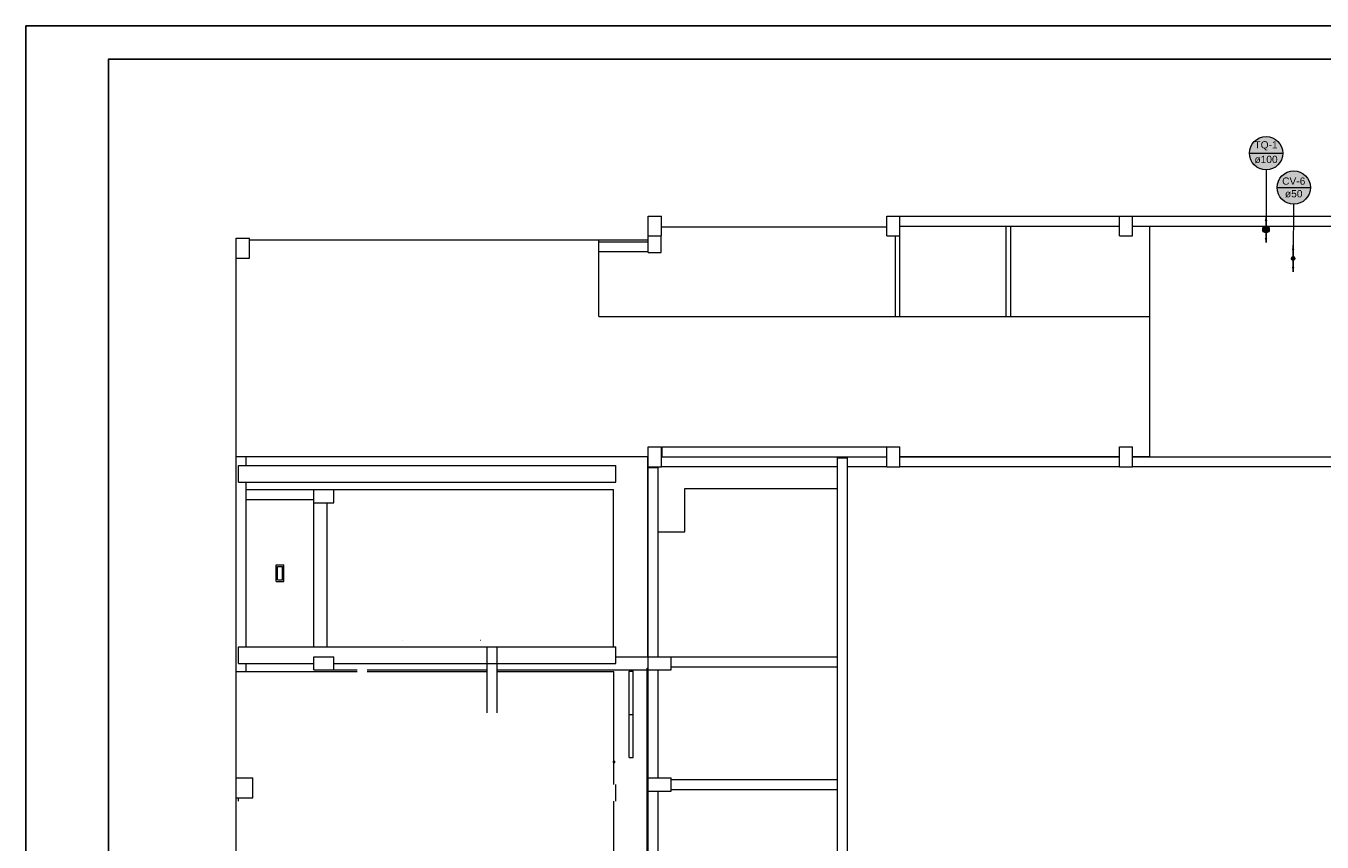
# Model space of a CAD drawing. Header units: millimetres. Extents: x 321 to 585, y -277 to 9.
# Tile 9 of 256: x 321 to 361, y -217 to -193. Entities that reach past the tile are written whole.
import ezdxf

# ---------------------------------------------------------------- set-up
doc = ezdxf.new("R2010")
doc.units = ezdxf.units.MM
doc.header["$MEASUREMENT"] = 0
doc.linetypes.add('NULL', pattern=[0])
for name, color, linetype, lineweight in [('CV-Colunas', 1, 'Continuous', 13), ('CV-Condutos', 1, 'Continuous', 25), ('CV-Indicação coluna', 1, 'Continuous', 13), ('IFC-Elemento construtivo genérico-Contorno', 253, 'Continuous', 5), ('IFC-Elemento terminal-Contorno', 253, 'Continuous', 5), ('IFC-Pilar-Contorno', 83, 'Continuous', 5), ('IFC-Porta-Contorno', 142, 'Continuous', 5), ('IFC-Revestimento-Contorno', 9, 'Continuous', 5), ('IFC-Viga-Contorno', 66, 'Continuous', 5), ('TQ-Colunas', 3, 'Continuous', 13), ('TQ-Condutos', 3, 'Continuous', 25), ('TQ-Indicação coluna', 74, 'Continuous', 13)]:
    doc.layers.add(name, color=color, linetype=linetype, lineweight=lineweight)
doc.layers.add('SEDUC_MARF', color=1, linetype='Continuous')
doc.layers.add('SEDUC_MARGG', color=7, linetype='Continuous')
doc.styles.add('Arial', font='arial.ttf')

msp = doc.modelspace()

# ---------------------------------------------------------------- hatches: boundary and pattern name
at = {"layer": 'CV-Colunas', "linetype": 'Continuous'}
msp.add_hatch(color=1, dxfattribs=at).paths.add_polyline_path([(359.768, -199.804), (359.768, -199.8), (359.767, -199.795), (359.766, -199.791), (359.765, -199.787), (359.763, -199.783), (359.761, -199.779), (359.759, -199.775), (359.756, -199.772), (359.753, -199.769), (359.75, -199.766), (359.746, -199.763), (359.743, -199.761), (359.739, -199.759), (359.735, -199.757), (359.731, -199.756), (359.726, -199.755), (359.722, -199.754), (359.718, -199.754), (359.713, -199.754), (359.709, -199.755), (359.705, -199.756), (359.701, -199.757), (359.697, -199.759), (359.693, -199.761), (359.689, -199.763), (359.686, -199.766), (359.682, -199.769), (359.679, -199.772), (359.677, -199.775), (359.674, -199.779), (359.672, -199.783), (359.671, -199.787), (359.669, -199.791), (359.668, -199.795), (359.668, -199.8), (359.668, -199.804), (359.668, -199.808), (359.668, -199.813), (359.669, -199.817), (359.671, -199.821), (359.672, -199.825), (359.674, -199.829), (359.677, -199.833), (359.679, -199.836), (359.682, -199.839), (359.686, -199.842), (359.689, -199.845), (359.693, -199.847), (359.697, -199.849), (359.701, -199.851), (359.705, -199.852), (359.709, -199.853), (359.713, -199.854), (359.718, -199.854), (359.722, -199.854), (359.726, -199.853), (359.731, -199.852), (359.735, -199.851), (359.739, -199.849), (359.743, -199.847), (359.746, -199.845), (359.75, -199.842), (359.753, -199.839), (359.756, -199.836), (359.759, -199.833), (359.761, -199.829), (359.763, -199.825), (359.765, -199.821), (359.766, -199.817), (359.767, -199.813), (359.768, -199.808)])
at = {"layer": 'CV-Condutos', "linetype": 'Continuous'}
for points in [[(359.718, -199.404), (359.679, -199.549), (359.757, -199.549)], [(359.718, -200.204), (359.757, -200.059), (359.679, -200.059)]]:
    msp.add_hatch(color=11, dxfattribs=at).paths.add_polyline_path(points)
at = {"layer": 'CV-Indicação coluna', "linetype": 'Continuous'}
msp.add_hatch(color=11, dxfattribs=at).paths.add_polyline_path([(360.242, -197.661), (360.24, -197.618), (360.234, -197.574), (360.225, -197.531), (360.212, -197.489), (360.195, -197.448), (360.174, -197.409), (360.151, -197.372), (360.124, -197.337), (360.094, -197.305), (360.062, -197.275), (360.027, -197.249), (359.99, -197.225), (359.951, -197.205), (359.91, -197.188), (359.868, -197.175), (359.825, -197.165), (359.782, -197.159), (359.738, -197.157), (359.694, -197.159), (359.65, -197.165), (359.607, -197.175), (359.565, -197.188), (359.525, -197.205), (359.486, -197.225), (359.449, -197.249), (359.414, -197.275), (359.381, -197.305), (359.352, -197.337), (359.325, -197.372), (359.301, -197.409), (359.281, -197.448), (359.264, -197.489), (359.251, -197.531), (359.241, -197.574), (359.236, -197.618), (359.234, -197.661), (359.236, -197.705), (359.241, -197.749), (359.251, -197.792), (359.264, -197.834), (359.281, -197.875), (359.301, -197.914), (359.325, -197.951), (359.352, -197.986), (359.381, -198.018), (359.414, -198.048), (359.449, -198.074), (359.486, -198.098), (359.525, -198.118), (359.565, -198.135), (359.607, -198.148), (359.65, -198.158), (359.694, -198.164), (359.738, -198.166), (359.782, -198.164), (359.825, -198.158), (359.868, -198.148), (359.91, -198.135), (359.951, -198.118), (359.99, -198.098), (360.027, -198.074), (360.062, -198.048), (360.094, -198.018), (360.124, -197.986), (360.151, -197.951), (360.174, -197.914), (360.195, -197.875), (360.212, -197.834), (360.225, -197.792), (360.234, -197.749), (360.24, -197.705)])
at = {"layer": 'TQ-Colunas', "linetype": 'Continuous'}
msp.add_hatch(color=3, dxfattribs=at).paths.add_polyline_path([(359, -198.926), (359, -198.917), (358.999, -198.908), (358.997, -198.9), (358.994, -198.892), (358.991, -198.883), (358.987, -198.876), (358.982, -198.868), (358.977, -198.861), (358.971, -198.855), (358.964, -198.849), (358.958, -198.844), (358.95, -198.839), (358.942, -198.835), (358.934, -198.832), (358.926, -198.829), (358.918, -198.827), (358.909, -198.826), (358.9, -198.826), (358.891, -198.826), (358.883, -198.827), (358.874, -198.829), (358.866, -198.832), (358.858, -198.835), (358.85, -198.839), (358.843, -198.844), (358.836, -198.849), (358.829, -198.855), (358.824, -198.861), (358.818, -198.868), (358.814, -198.876), (358.81, -198.883), (358.806, -198.892), (358.804, -198.9), (358.802, -198.908), (358.801, -198.917), (358.8, -198.926), (358.801, -198.934), (358.802, -198.943), (358.804, -198.952), (358.806, -198.96), (358.81, -198.968), (358.814, -198.976), (358.818, -198.983), (358.824, -198.99), (358.829, -198.996), (358.836, -199.002), (358.843, -199.008), (358.85, -199.012), (358.858, -199.016), (358.866, -199.02), (358.874, -199.022), (358.883, -199.024), (358.891, -199.025), (358.9, -199.026), (358.909, -199.025), (358.918, -199.024), (358.926, -199.022), (358.934, -199.02), (358.942, -199.016), (358.95, -199.012), (358.958, -199.008), (358.964, -199.002), (358.971, -198.996), (358.977, -198.99), (358.982, -198.983), (358.987, -198.976), (358.991, -198.968), (358.994, -198.96), (358.997, -198.952), (358.999, -198.943), (359, -198.934)])
at = {"layer": 'TQ-Condutos', "linetype": 'Continuous'}
for points in [[(358.9, -198.526), (358.861, -198.671), (358.939, -198.671)], [(358.9, -199.326), (358.939, -199.181), (358.861, -199.181)]]:
    msp.add_hatch(color=73, dxfattribs=at).paths.add_polyline_path(points)
at = {"layer": 'TQ-Indicação coluna', "linetype": 'Continuous'}
msp.add_hatch(color=81, dxfattribs=at).paths.add_polyline_path([(359.405, -196.624), (359.403, -196.58), (359.397, -196.537), (359.388, -196.494), (359.374, -196.452), (359.358, -196.411), (359.337, -196.372), (359.314, -196.335), (359.287, -196.3), (359.257, -196.268), (359.225, -196.238), (359.19, -196.211), (359.153, -196.188), (359.114, -196.167), (359.073, -196.15), (359.031, -196.137), (358.988, -196.128), (358.945, -196.122), (358.901, -196.12), (358.857, -196.122), (358.813, -196.128), (358.77, -196.137), (358.728, -196.15), (358.688, -196.167), (358.649, -196.188), (358.611, -196.211), (358.577, -196.238), (358.544, -196.268), (358.514, -196.3), (358.488, -196.335), (358.464, -196.372), (358.444, -196.411), (358.427, -196.452), (358.414, -196.494), (358.404, -196.537), (358.398, -196.58), (358.396, -196.624), (358.398, -196.668), (358.404, -196.712), (358.414, -196.755), (358.427, -196.797), (358.444, -196.837), (358.464, -196.876), (358.488, -196.913), (358.514, -196.948), (358.544, -196.981), (358.577, -197.01), (358.611, -197.037), (358.649, -197.061), (358.688, -197.081), (358.728, -197.098), (358.77, -197.111), (358.813, -197.121), (358.857, -197.127), (358.901, -197.128), (358.945, -197.127), (358.988, -197.121), (359.031, -197.111), (359.073, -197.098), (359.114, -197.081), (359.153, -197.061), (359.19, -197.037), (359.225, -197.01), (359.257, -196.981), (359.287, -196.948), (359.314, -196.913), (359.337, -196.876), (359.358, -196.837), (359.374, -196.797), (359.388, -196.755), (359.397, -196.712), (359.403, -196.668)])

# ---------------------------------------------------------------- linework, layer by layer
at = {"layer": 'CV-Colunas'}
msp.add_circle((359.718, -199.804), 0.05, dxfattribs=at)
at = {"layer": 'CV-Condutos'}
for points in [[(359.718, -199.754), (359.718, -199.404)], [(359.718, -199.854), (359.718, -200.204)]]:
    msp.add_lwpolyline(points, dxfattribs=at)
msp.add_circle((359.718, -199.804), 0.05, dxfattribs=at)
msp.add_circle((359.718, -199.804), 0.05, dxfattribs=at)
at = {"layer": 'CV-Indicação coluna'}
for p, q in [((359.234, -197.661), (360.242, -197.661)), ((359.733, -198.166), (359.718, -199.754))]:
    msp.add_line(p, q, dxfattribs=at)
msp.add_circle((359.738, -197.661), 0.504, dxfattribs=at)
msp.add_circle((359.738, -197.661), 0.504, dxfattribs=at)
at = {"layer": 'IFC-Elemento construtivo genérico-Contorno', "lineweight": 5}
for p, q in [((339.189, -214.987), (339.193, -214.987)), ((339.189, -215.027), (339.189, -214.987)), ((339.193, -214.987), (339.224, -214.987)), ((339.193, -215.027), (339.193, -214.987)), ((339.224, -215.027), (339.224, -214.987)), ((339.186, -215.001), (339.187, -215.001)), ((339.186, -215.002), (339.186, -215.001)), ((339.186, -215.004), (339.186, -215.002)), ((339.186, -215.006), (339.186, -215.004)), ((339.186, -215.009), (339.186, -215.006)), ((339.186, -215.011), (339.186, -215.009)), ((339.186, -215.013), (339.186, -215.011)), ((339.186, -215.013), (339.187, -215.013)), ((339.186, -215.013), (339.186, -215.013)), ((339.187, -214.997), (339.189, -214.997)), ((339.187, -215.017), (339.187, -214.997)), ((339.187, -215.017), (339.189, -215.017)), ((339.189, -215.027), (339.193, -215.027)), ((339.193, -215.027), (339.224, -215.027))]:
    msp.add_line(p, q, dxfattribs=at)
at = {"layer": 'IFC-Elemento terminal-Contorno', "color": 7, "lineweight": 5}
for p, q in [((328.99, -209.561), (328.99, -209.061)), ((328.99, -209.061), (329.23, -209.061)), ((329.03, -209.511), (329.03, -209.111)), ((329.03, -209.111), (329.19, -209.111)), ((329.19, -209.511), (329.19, -209.111)), ((329.23, -209.561), (329.23, -209.061)), ((328.99, -209.561), (329.23, -209.561)), ((329.03, -209.511), (329.19, -209.511)), ((332.819, -211.337), (332.821, -211.335)), ((332.819, -211.336), (332.821, -211.335)), ((332.819, -211.336), (332.821, -211.335)), ((332.819, -211.336), (332.821, -211.335)), ((332.819, -211.336), (332.819, -211.336)), ((332.819, -211.336), (332.819, -211.336)), ((332.819, -211.336), (332.819, -211.336)), ((332.819, -211.336), (332.819, -211.336)), ((332.819, -211.336), (332.819, -211.336)), ((332.819, -211.337), (332.819, -211.336)), ((332.819, -211.337), (332.819, -211.337)), ((332.819, -211.337), (332.821, -211.339)), ((332.819, -211.337), (332.821, -211.339)), ((332.819, -211.337), (332.819, -211.337)), ((332.819, -211.337), (332.819, -211.337)), ((332.819, -211.337), (332.819, -211.337)), ((332.819, -211.337), (332.819, -211.337)), ((332.819, -211.337), (332.819, -211.337)), ((332.819, -211.337), (332.821, -211.339)), ((332.819, -211.337), (332.819, -211.337)), ((332.819, -211.337), (332.819, -211.337)), ((332.819, -211.337), (332.819, -211.337)), ((332.819, -211.337), (332.821, -211.339)), ((332.819, -211.337), (332.821, -211.339)), ((332.819, -211.337), (332.819, -211.337)), ((332.819, -211.337), (332.819, -211.337)), ((332.821, -211.335), (332.823, -211.337)), ((332.821, -211.335), (332.823, -211.336)), ((332.821, -211.335), (332.823, -211.336)), ((332.821, -211.335), (332.823, -211.336)), ((332.821, -211.335), (332.823, -211.336)), ((332.821, -211.339), (332.823, -211.337)), ((332.821, -211.339), (332.823, -211.337)), ((332.821, -211.339), (332.823, -211.337)), ((332.821, -211.339), (332.823, -211.337)), ((332.823, -211.336), (332.823, -211.336)), ((332.823, -211.336), (332.823, -211.336)), ((332.823, -211.336), (332.823, -211.336)), ((332.823, -211.336), (332.823, -211.336)), ((332.823, -211.336), (332.823, -211.336)), ((332.823, -211.336), (332.823, -211.336)), ((332.823, -211.336), (332.823, -211.337)), ((332.823, -211.336), (332.823, -211.336)), ((332.823, -211.337), (332.823, -211.337)), ((332.823, -211.337), (332.823, -211.337)), ((332.823, -211.337), (332.823, -211.337)), ((332.823, -211.337), (332.823, -211.337)), ((332.823, -211.337), (332.823, -211.337)), ((332.823, -211.337), (332.823, -211.337)), ((332.823, -211.337), (332.823, -211.337)), ((332.823, -211.337), (332.823, -211.337)), ((332.823, -211.337), (332.823, -211.337)), ((332.823, -211.337), (332.823, -211.337)), ((332.823, -211.337), (332.823, -211.337)), ((335.159, -211.337), (335.161, -211.335)), ((335.159, -211.336), (335.161, -211.335)), ((335.159, -211.336), (335.161, -211.335)), ((335.159, -211.336), (335.161, -211.335)), ((335.159, -211.336), (335.159, -211.336)), ((335.159, -211.336), (335.159, -211.336)), ((335.159, -211.336), (335.159, -211.336)), ((335.159, -211.336), (335.159, -211.336)), ((335.159, -211.336), (335.159, -211.336)), ((335.159, -211.336), (335.159, -211.336)), ((335.159, -211.336), (335.159, -211.336)), ((335.159, -211.337), (335.159, -211.336)), ((335.159, -211.337), (335.159, -211.337)), ((335.159, -211.337), (335.161, -211.339)), ((335.159, -211.337), (335.161, -211.339)), ((335.159, -211.337), (335.159, -211.337)), ((335.159, -211.337), (335.159, -211.337)), ((335.159, -211.337), (335.159, -211.337)), ((335.159, -211.337), (335.159, -211.337)), ((335.159, -211.337), (335.161, -211.339)), ((335.159, -211.337), (335.159, -211.337)), ((335.159, -211.337), (335.159, -211.337)), ((335.159, -211.337), (335.159, -211.337)), ((335.159, -211.337), (335.161, -211.339)), ((335.159, -211.337), (335.161, -211.339)), ((335.159, -211.337), (335.159, -211.337)), ((335.159, -211.337), (335.159, -211.337)), ((335.161, -211.335), (335.163, -211.337)), ((335.161, -211.335), (335.163, -211.336)), ((335.161, -211.335), (335.163, -211.336)), ((335.161, -211.335), (335.163, -211.336)), ((335.161, -211.335), (335.163, -211.336)), ((335.161, -211.339), (335.163, -211.337)), ((335.161, -211.339), (335.163, -211.337)), ((335.161, -211.339), (335.163, -211.337)), ((335.161, -211.339), (335.163, -211.337)), ((335.163, -211.336), (335.163, -211.337)), ((335.163, -211.337), (335.163, -211.337)), ((335.163, -211.337), (335.163, -211.337)), ((335.163, -211.336), (335.163, -211.336)), ((335.163, -211.336), (335.163, -211.336)), ((335.163, -211.336), (335.163, -211.336)), ((335.163, -211.336), (335.163, -211.336)), ((335.163, -211.336), (335.163, -211.336)), ((335.163, -211.336), (335.163, -211.336)), ((335.163, -211.336), (335.163, -211.337)), ((335.163, -211.336), (335.163, -211.336)), ((335.163, -211.337), (335.163, -211.337)), ((335.163, -211.337), (335.163, -211.337)), ((335.163, -211.337), (335.163, -211.337)), ((335.163, -211.337), (335.163, -211.337)), ((335.163, -211.337), (335.163, -211.337)), ((335.163, -211.337), (335.163, -211.337)), ((335.163, -211.337), (335.163, -211.337)), ((335.163, -211.337), (335.163, -211.337)), ((335.163, -211.337), (335.163, -211.337)), ((335.163, -211.337), (335.163, -211.337)), ((335.163, -211.337), (335.163, -211.337))]:
    msp.add_line(p, q, dxfattribs=at)
at = {"layer": 'IFC-Pilar-Contorno', "color": 7, "lineweight": 5}
for p, q in [((340.231, -198.523), (340.232, -198.523)), ((340.231, -199.623), (340.231, -198.523)), ((340.232, -198.523), (340.353, -198.523)), ((340.232, -198.942), (340.232, -198.523)), ((340.353, -198.523), (340.632, -198.523)), ((340.632, -198.703), (340.632, -198.523)), ((347.441, -198.741), (347.441, -198.523)), ((347.441, -198.523), (347.556, -198.523)), ((347.556, -198.523), (347.696, -198.523)), ((347.696, -198.523), (347.841, -198.523)), ((347.841, -198.733), (347.841, -198.523)), ((354.47, -198.74), (354.47, -198.523)), ((354.47, -198.523), (354.585, -198.523)), ((354.585, -198.523), (354.725, -198.523)), ((354.725, -198.523), (354.87, -198.523)), ((354.87, -198.733), (354.87, -198.523)), ((340.632, -199.123), (340.632, -198.703)), ((347.441, -198.951), (347.441, -198.741)), ((347.841, -198.905), (347.841, -198.733)), ((347.841, -199.123), (347.841, -198.905)), ((354.47, -198.95), (354.47, -198.74)), ((354.87, -198.906), (354.87, -198.733)), ((354.87, -199.123), (354.87, -198.906)), ((327.788, -199.275), (327.788, -199.192)), ((327.788, -199.192), (327.871, -199.192)), ((327.788, -199.666), (327.788, -199.275)), ((327.871, -199.192), (328.132, -199.192)), ((328.132, -199.192), (328.188, -199.192)), ((328.188, -199.583), (328.188, -199.192)), ((340.232, -199.123), (340.232, -198.942)), ((340.232, -199.123), (340.512, -199.123)), ((340.512, -199.123), (340.632, -199.123)), ((340.631, -199.623), (340.631, -199.123)), ((347.441, -199.123), (347.441, -198.951)), ((347.441, -199.123), (347.586, -199.123)), ((347.586, -199.123), (347.726, -199.123)), ((347.726, -199.123), (347.841, -199.123)), ((354.47, -199.123), (354.47, -198.95)), ((354.47, -199.123), (354.615, -199.123)), ((354.615, -199.123), (354.755, -199.123)), ((354.755, -199.123), (354.87, -199.123)), ((327.788, -199.792), (327.788, -199.666)), ((328.188, -199.708), (328.188, -199.583)), ((328.188, -199.792), (328.188, -199.708)), ((340.231, -199.623), (340.631, -199.623)), ((327.788, -199.792), (327.843, -199.792)), ((327.843, -199.792), (328.104, -199.792)), ((328.104, -199.792), (328.188, -199.792)), ((340.232, -205.756), (340.232, -205.495)), ((340.232, -205.495), (340.344, -205.495)), ((340.344, -205.495), (340.458, -205.495)), ((340.458, -205.495), (340.632, -205.495)), ((340.632, -205.665), (340.632, -205.495)), ((347.441, -205.755), (347.441, -205.495)), ((347.441, -205.495), (347.554, -205.495)), ((347.554, -205.495), (347.667, -205.495)), ((347.667, -205.495), (347.841, -205.495)), ((347.841, -205.665), (347.841, -205.495)), ((354.47, -205.823), (354.47, -205.495)), ((354.47, -205.495), (354.538, -205.495)), ((354.538, -205.495), (354.651, -205.495)), ((354.651, -205.495), (354.87, -205.495)), ((354.87, -205.665), (354.87, -205.495)), ((340.232, -205.927), (340.232, -205.756)), ((340.232, -206.095), (340.232, -205.927)), ((340.632, -205.833), (340.632, -205.665)), ((340.632, -206.095), (340.632, -205.833)), ((347.441, -205.926), (347.441, -205.755)), ((347.441, -206.095), (347.441, -205.926)), ((347.841, -205.834), (347.841, -205.665)), ((347.841, -206.095), (347.841, -205.834)), ((354.47, -205.993), (354.47, -205.823)), ((354.87, -205.766), (354.87, -205.665)), ((354.87, -206.095), (354.87, -205.766)), ((340.232, -206.095), (340.407, -206.095)), ((340.407, -206.095), (340.52, -206.095)), ((340.52, -206.095), (340.632, -206.095)), ((347.441, -206.095), (347.615, -206.095)), ((347.615, -206.095), (347.729, -206.095)), ((347.729, -206.095), (347.841, -206.095)), ((354.47, -206.095), (354.47, -205.993)), ((354.47, -206.095), (354.689, -206.095)), ((354.689, -206.095), (354.802, -206.095)), ((354.802, -206.095), (354.87, -206.095)), ((330.132, -206.784), (330.333, -206.784)), ((330.132, -206.934), (330.132, -206.784)), ((330.132, -207.069), (330.132, -206.934)), ((330.132, -207.184), (330.132, -207.069)), ((330.333, -206.784), (330.506, -206.784)), ((330.506, -206.784), (330.732, -206.784)), ((330.732, -206.899), (330.732, -206.784)), ((330.732, -207.034), (330.732, -206.899)), ((330.732, -207.184), (330.732, -207.034)), ((330.132, -207.184), (330.357, -207.184)), ((330.357, -207.184), (330.559, -207.184)), ((330.559, -207.184), (330.732, -207.184)), ((330.249, -211.837), (330.652, -211.837)), ((340.231, -211.837), (340.467, -211.837)), ((340.231, -211.988), (340.231, -211.837)), ((340.467, -211.837), (340.667, -211.837)), ((340.667, -211.837), (340.931, -211.837)), ((340.931, -211.952), (340.931, -211.837)), ((330.132, -212.159), (330.132, -211.89)), ((330.132, -212.237), (330.132, -212.159)), ((330.132, -212.237), (330.211, -212.237)), ((330.211, -212.237), (330.329, -212.237)), ((330.329, -212.237), (330.732, -212.237)), ((330.732, -212.185), (330.732, -211.916)), ((330.732, -212.237), (330.732, -212.185)), ((340.231, -212.123), (340.231, -211.988)), ((340.231, -212.237), (340.231, -212.123)), ((340.231, -212.237), (340.495, -212.237)), ((340.495, -212.237), (340.731, -212.237)), ((340.731, -212.237), (340.931, -212.237)), ((340.931, -212.087), (340.931, -211.952)), ((340.931, -212.237), (340.931, -212.087)), ((327.786, -215.724), (327.786, -215.499)), ((327.786, -215.499), (327.929, -215.499)), ((327.786, -215.926), (327.786, -215.724)), ((327.929, -215.499), (328.098, -215.499)), ((328.098, -215.499), (328.286, -215.499)), ((328.286, -215.701), (328.286, -215.499)), ((340.231, -215.498), (340.467, -215.498)), ((340.231, -215.65), (340.231, -215.498)), ((340.231, -215.784), (340.231, -215.65)), ((340.467, -215.498), (340.665, -215.498)), ((340.665, -215.498), (340.931, -215.498)), ((340.931, -215.611), (340.931, -215.498)), ((340.931, -215.745), (340.931, -215.611)), ((340.931, -215.898), (340.931, -215.745)), ((327.786, -216.099), (327.786, -215.926)), ((327.786, -216.099), (327.973, -216.099)), ((328.286, -216.099), (328.286, -215.873)), ((340.231, -215.898), (340.231, -215.784)), ((340.231, -215.898), (340.497, -215.898)), ((340.497, -215.898), (340.733, -215.898)), ((340.733, -215.898), (340.931, -215.898))]:
    msp.add_line(p, q, dxfattribs=at)
at = {"layer": 'IFC-Porta-Contorno', "color": 7, "lineweight": 5}
for p, q in [((339.661, -212.274), (339.782, -212.274)), ((339.661, -213.585), (339.661, -212.274)), ((339.782, -213.585), (339.782, -212.274)), ((339.661, -214.885), (339.661, -213.585)), ((339.661, -213.585), (339.782, -213.585)), ((339.782, -214.885), (339.782, -213.585)), ((339.661, -214.885), (339.782, -214.885))]:
    msp.add_line(p, q, dxfattribs=at)
at = {"layer": 'IFC-Revestimento-Contorno', "lineweight": 5}
for p, q in [((347.841, -198.526), (347.841, -198.523)), ((347.841, -198.523), (351.051, -198.523)), ((351.051, -198.526), (351.051, -198.523)), ((351.191, -198.526), (351.191, -198.523)), ((351.191, -198.523), (355.39, -198.523)), ((355.39, -198.526), (355.39, -198.523)), ((340.632, -198.852), (347.441, -198.852)), ((347.841, -201.559), (347.841, -198.826)), ((351.051, -201.559), (351.051, -198.826)), ((351.191, -201.559), (351.191, -198.826)), ((355.39, -201.559), (355.39, -198.826)), ((328.188, -199.244), (338.741, -199.244)), ((338.741, -201.559), (338.741, -199.244)), ((338.741, -199.244), (340.231, -199.244)), ((347.701, -201.559), (347.701, -199.123)), ((327.79, -205.784), (327.79, -199.792)), ((338.741, -201.559), (355.39, -201.559)), ((338.741, -201.559), (339.458, -201.559)), ((355.39, -205.784), (355.39, -201.559)), ((327.79, -205.784), (340.232, -205.784)), ((340.632, -205.784), (340.658, -205.784)), ((347.841, -205.784), (354.47, -205.784)), ((354.87, -205.784), (355.39, -205.784)), ((341.341, -206.752), (345.951, -206.752)), ((341.341, -208.063), (341.341, -206.752)), ((345.951, -233.292), (345.951, -206.752)), ((328.088, -206.784), (330.132, -206.784)), ((330.132, -206.784), (330.132, -206.784)), ((330.432, -206.784), (339.188, -206.784)), ((330.432, -206.784), (330.432, -206.784)), ((339.188, -211.538), (339.188, -206.784)), ((340.531, -208.063), (341.341, -208.063)), ((327.79, -215.499), (327.79, -212.278)), ((327.79, -212.278), (331.442, -212.278)), ((331.742, -212.278), (335.367, -212.278)), ((335.667, -212.278), (339.193, -212.278)), ((339.193, -215.699), (339.193, -212.278)), ((327.79, -223.313), (327.79, -216.099)), ((339.193, -219.86), (339.193, -216.199))]:
    msp.add_line(p, q, dxfattribs=at)
at = {"layer": 'IFC-Viga-Contorno', "color": 7, "lineweight": 5}
for p, q in [((347.841, -198.526), (354.47, -198.526)), ((354.87, -198.826), (354.87, -198.526)), ((354.87, -198.526), (361.528, -198.526)), ((347.841, -198.826), (354.47, -198.826)), ((354.87, -198.826), (361.528, -198.826)), ((338.741, -199.297), (340.231, -199.297)), ((338.741, -199.597), (340.231, -199.597)), ((327.788, -215.499), (327.788, -199.822)), ((327.788, -199.822), (327.79, -199.822)), ((340.658, -205.494), (345.192, -205.494)), ((340.658, -205.598), (340.658, -205.494)), ((345.192, -205.494), (347.598, -205.494)), ((347.544, -205.495), (347.598, -205.495)), ((347.598, -205.495), (347.598, -205.494)), ((347.598, -205.494), (347.598, -205.494)), ((328.088, -206.058), (328.088, -205.784)), ((340.226, -205.794), (340.232, -205.794)), ((340.226, -211.837), (340.226, -205.794)), ((340.232, -206.095), (340.232, -205.794)), ((340.632, -205.794), (347.441, -205.794)), ((340.658, -205.794), (340.658, -205.598)), ((340.658, -205.794), (345.089, -205.794)), ((345.089, -205.794), (347.441, -205.794)), ((345.954, -224.038), (345.954, -205.832)), ((345.954, -205.832), (346.15, -205.832)), ((346.15, -205.832), (346.254, -205.832)), ((346.254, -224.038), (346.254, -205.832)), ((347.441, -205.794), (347.441, -205.598)), ((347.441, -206.094), (347.441, -205.794)), ((347.841, -205.794), (354.47, -205.794)), ((354.47, -205.993), (354.47, -205.823)), ((354.87, -205.794), (361.528, -205.794)), ((327.856, -206.058), (330.819, -206.058)), ((327.856, -206.428), (327.856, -206.058)), ((330.819, -206.058), (339.253, -206.058)), ((339.253, -206.428), (339.253, -206.058)), ((340.231, -209.855), (340.231, -206.12)), ((340.231, -206.12), (340.335, -206.12)), ((340.335, -206.12), (340.531, -206.12)), ((340.526, -206.12), (340.526, -206.095)), ((340.531, -209.855), (340.531, -206.12)), ((340.632, -206.094), (345.954, -206.094)), ((346.254, -206.094), (347.441, -206.094)), ((347.841, -206.094), (354.47, -206.094)), ((354.87, -206.094), (361.528, -206.094)), ((327.856, -206.558), (327.856, -206.428)), ((327.856, -206.558), (330.819, -206.558)), ((328.088, -211.538), (328.088, -206.558)), ((330.819, -206.558), (339.253, -206.558)), ((339.253, -206.558), (339.253, -206.428)), ((328.088, -206.784), (330.132, -206.784)), ((328.088, -207.084), (330.132, -207.084)), ((330.132, -208.22), (330.132, -207.184)), ((330.532, -211.538), (330.532, -207.184)), ((330.132, -211.538), (330.132, -208.22)), ((340.231, -211.837), (340.231, -209.855)), ((340.531, -211.837), (340.531, -209.855)), ((327.856, -211.908), (327.856, -211.538)), ((327.856, -211.538), (330.819, -211.538)), ((330.132, -211.986), (330.132, -211.837)), ((330.132, -211.837), (330.288, -211.837)), ((330.288, -211.837), (330.732, -211.837)), ((330.732, -211.986), (330.732, -211.837)), ((330.819, -211.538), (339.253, -211.538)), ((335.367, -213.535), (335.367, -211.538)), ((335.667, -213.535), (335.667, -211.538)), ((339.253, -211.908), (339.253, -211.538)), ((339.253, -211.837), (340.226, -211.837)), ((340.226, -211.837), (340.231, -211.844)), ((340.335, -211.837), (340.531, -211.837)), ((340.931, -211.837), (344.211, -211.837)), ((340.931, -211.941), (340.931, -211.837)), ((344.211, -211.837), (345.951, -211.837)), ((345.951, -211.941), (345.951, -211.837)), ((327.856, -212.038), (327.856, -211.908)), ((327.856, -212.038), (328.448, -212.038)), ((328.088, -212.278), (328.088, -212.038)), ((328.448, -212.038), (330.132, -212.038)), ((330.732, -212.038), (332.947, -212.038)), ((330.732, -212.237), (330.732, -212.038)), ((330.732, -212.237), (331.442, -212.237)), ((331.742, -212.237), (335.367, -212.237)), ((332.947, -212.038), (333.472, -212.038)), ((333.472, -212.038), (333.694, -212.038)), ((333.694, -212.038), (339.253, -212.038)), ((335.667, -212.237), (340.201, -212.237)), ((339.253, -212.038), (339.253, -211.908)), ((340.201, -212.184), (340.231, -212.184)), ((340.201, -227.784), (340.201, -212.184)), ((340.231, -212.237), (340.251, -212.237)), ((340.231, -214.367), (340.231, -212.237)), ((340.335, -212.237), (340.531, -212.237)), ((340.531, -214.367), (340.531, -212.237)), ((340.931, -212.137), (340.931, -211.941)), ((340.931, -212.137), (344.211, -212.137)), ((344.211, -212.137), (345.951, -212.137)), ((345.951, -212.137), (345.951, -211.941)), ((340.231, -215.498), (340.231, -214.367)), ((340.531, -215.498), (340.531, -214.367)), ((328.286, -215.995), (328.286, -215.699)), ((339.253, -216.069), (339.253, -215.699)), ((340.335, -215.498), (340.531, -215.498)), ((340.931, -215.548), (344.211, -215.548)), ((340.931, -215.652), (340.931, -215.548)), ((340.931, -215.848), (340.931, -215.652)), ((344.211, -215.548), (345.951, -215.548)), ((345.951, -215.652), (345.951, -215.548)), ((345.951, -215.848), (345.951, -215.652)), ((327.788, -223.313), (327.788, -216.099)), ((327.788, -216.099), (327.79, -216.099)), ((327.856, -216.173), (327.856, -216.099)), ((327.968, -216.099), (328.286, -216.099)), ((339.253, -216.199), (339.253, -216.069)), ((340.231, -218.026), (340.231, -215.898)), ((340.335, -215.898), (340.531, -215.898)), ((340.531, -218.026), (340.531, -215.898)), ((340.931, -215.848), (344.211, -215.848)), ((344.211, -215.848), (345.951, -215.848)), ((327.856, -216.199), (327.856, -216.173))]:
    msp.add_line(p, q, dxfattribs=at)
at = {"layer": 'SEDUC_MARF', "color": 7}
msp.add_lwpolyline([(440.333, -192.779), (321.433, -192.779), (321.433, -276.879), (440.333, -276.879)], close=True, dxfattribs=at)
at = {"layer": 'SEDUC_MARGG'}
msp.add_lwpolyline([(323.933, -275.879), (439.333, -275.879), (439.333, -193.779), (323.933, -193.779), (323.933, -275.879)], dxfattribs=at)
at = {"layer": 'TQ-Colunas'}
msp.add_circle((358.9, -198.926), 0.1, dxfattribs=at)
at = {"layer": 'TQ-Condutos'}
for points in [[(358.9, -198.876), (358.9, -198.526)], [(358.9, -198.976), (358.9, -199.326)]]:
    msp.add_lwpolyline(points, dxfattribs=at)
msp.add_circle((358.9, -198.926), 0.05, dxfattribs=at)
msp.add_circle((358.9, -198.926), 0.05, dxfattribs=at)
at = {"layer": 'TQ-Indicação coluna'}
for p, q in [((358.396, -196.624), (359.405, -196.624)), ((358.901, -197.128), (358.9, -198.826))]:
    msp.add_line(p, q, dxfattribs=at)
msp.add_circle((358.901, -196.624), 0.504, dxfattribs=at)
msp.add_circle((358.901, -196.624), 0.504, dxfattribs=at)

# ---------------------------------------------------------------- texts
at = {"layer": 'CV-Indicação coluna', "linetype": 'NULL', "char_height": 0.22, "attachment_point": 8, "line_spacing_factor": 0.6, "style": 'Arial'}
for s, insert, width in [('CV-6', (359.738, -197.579), 1.40049), ('ø50', (359.738, -197.964), 1.05909)]:
    msp.add_mtext(s, dxfattribs=dict(at, insert=insert, width=width))
at = {"layer": 'TQ-Indicação coluna', "linetype": 'NULL', "char_height": 0.22, "attachment_point": 8, "line_spacing_factor": 0.6, "style": 'Arial'}
for s, insert, width in [('TQ-1', (358.901, -196.542), 1.40015), ('ø100', (358.901, -196.927), 1.40082)]:
    msp.add_mtext(s, dxfattribs=dict(at, insert=insert, width=width))

doc.saveas('drawing.dxf')
